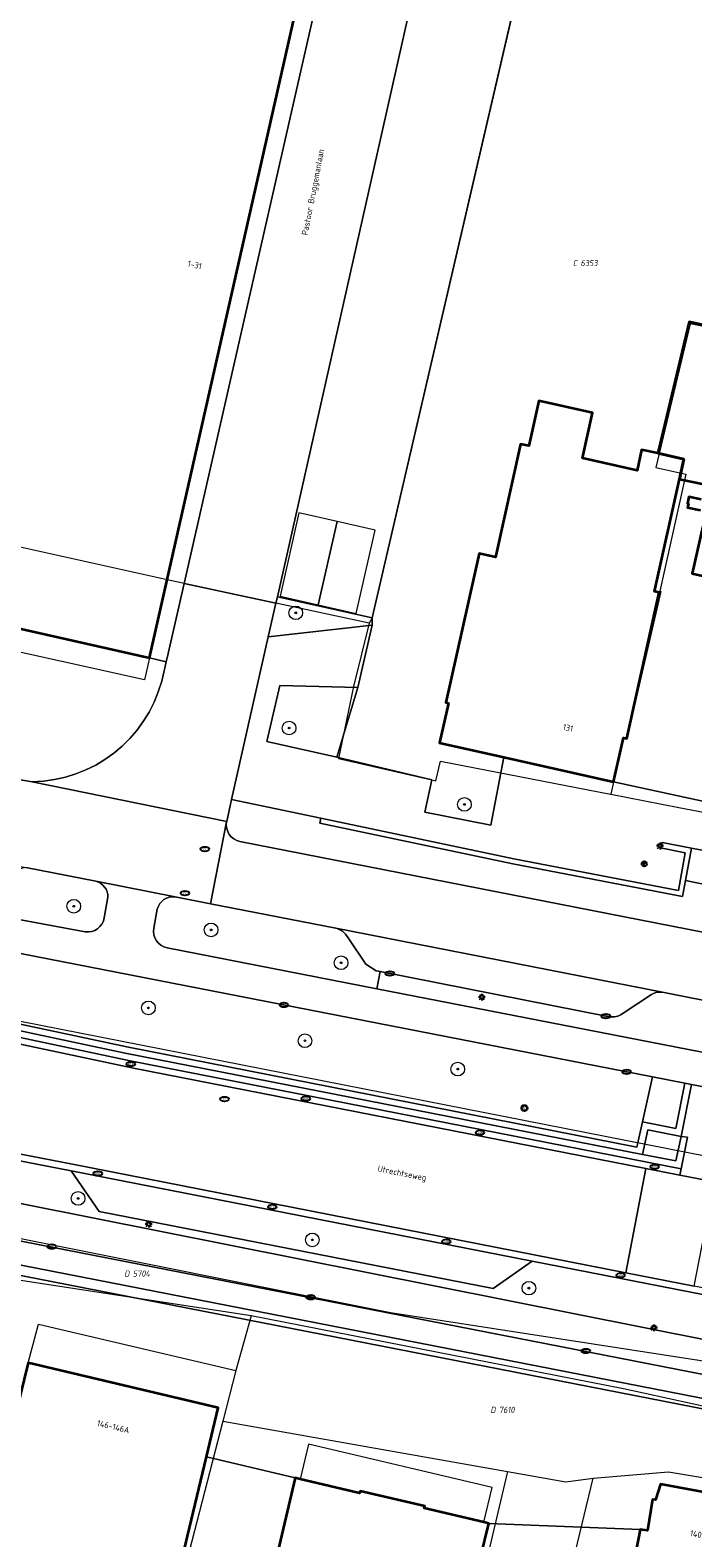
# Model space of a CAD drawing. Header units: metres. Extents: x 183765 to 187731, y 443805 to 446163.
# Tile 61 of 120: x 186348 to 186387, y 444394 to 444482. Entities that reach past the tile are written whole.
import ezdxf
from ezdxf.enums import TextEntityAlignment as Align

# ---------------------------------------------------------------- set-up
doc = ezdxf.new("R2010")
doc.units = ezdxf.units.M
doc.layers.get('0').update_dxf_attribs({"lineweight": 25})
for name, color, linetype, lineweight in [('B-WE-GR-BEPLANTING_CULTUUR_HEESTERS-GV', 90, 'Continuous', 18), ('B-WE-GR-BOOM-S', 253, 'Continuous', 25), ('B-WE-IE-MEUBILAIR-S', 7, 'Continuous', 25), ('B-WE-IE-TERREINAFSCHEIDING_KUNSTMATIG_MUUR-GV', 90, 'Continuous', 18), ('B-WE-OG-BEBOUWING-GV', 7, 'Continuous', 35), ('B-WE-OG-BEBOUWING-T18', 10, 'Continuous', 18), ('B-WE-OG-BEBOUWING_LUIFEL-GV', 7, 'Continuous', 18), ('B-WE-OG-BEBOUWING_OVERBOUWING-GV', 7, 'Continuous', 18), ('B-WE-OG-TERREIN_ERF-GV', 7, 'Continuous', 18), ('B-WE-OG-TOPOGRAFIE-T18', 10, 'Continuous', 18), ('B-WE-VH-GESLOTENVERHARDING_ASFALT-GV', 10, 'Continuous', 18), ('B-WE-VH-OPENVERHARDING_BETONELEMENT-GV', 90, 'Continuous', 18), ('B-WE-VH-OPENVERHARDING_BETONSTRAATSTEEN-GV', 90, 'Continuous', 18), ('B-WE-VH-OPENVERHARDING_STRAATBAKSTEEN-GV', 90, 'Continuous', 18), ('B-WE-VH-OPENVERHARDING_TEGEL-GV', 90, 'Continuous', 18)]:
    doc.layers.add(name, color=color, linetype=linetype, lineweight=lineweight)
doc.layers.add('B-WE-KG-GRENS_PERCEEL-G', color=7, linetype='Continuous', lineweight=13, true_color=0xa55252)
doc.layers.add('B-WE-KG-GRENS_PERCEEL-S', color=7, linetype='Continuous', lineweight=25, true_color=0xa55252)
doc.styles.add('NLCS-ISO', font='NLCS-ISO.ttf')
doc.styles.add('NLCS-ISO-M200-T18', font='NLCS-ISO.ttf', dxfattribs={"height": 0.36})

# ---------------------------------------------------------------- blocks, each defined once
blk = doc.blocks.new('SIE-MEUBILAIR_MAST_BOVENLEIDING-SO')
for radius in [0.875, 0.75]:
    blk.add_circle((0, 0), radius)
at = {"style": 'NLCS-ISO'}
blk.add_text('bl', height=0.75, dxfattribs=at).set_placement((0, 0.07), align=Align.MIDDLE_CENTER)
blk = doc.blocks.new('SIE-MEUBILAIR_PAAL_LICHTMAST-SO')
for points in [[(-0.62, 0), (-1, 0)], [(-0.71, 0.71), (-0.44, 0.44)], [(0, 1), (0, 0.62)], [(0.44, 0.44), (0.71, 0.71)], [(1, 0), (0.62, 0)], [(-0.71, -0.71), (-0.44, -0.44)], [(0, -0.62), (0, -1)], [(0.44, -0.44), (0.71, -0.71)]]:
    blk.add_lwpolyline(points)
blk.add_circle((0, 0), 0.5)
blk = doc.blocks.new('SIE-MEUBILAIR_PAAL_VLAGGENMAST-SO')
h = blk.add_hatch(color=256)
h.dxf.hatch_style = 1
h.paths.add_polyline_path([(-0.18, 0.5), (0.32, 0.25), (-0.18, 0)])
blk.add_line((-0.18, 0), (-0.18, -0.47))
blk.add_lwpolyline([(-0.18, 0.5), (0.32, 0.25), (-0.18, 0)], close=True)
blk.add_circle((0, 0), 0.75)
blk = doc.blocks.new('SIE-MEUBILAIR_PUT_KOLK-SO')
blk.add_ellipse((0, 0), major_axis=(1.25, 0), ratio=0.54)
at = {"style": 'NLCS-ISO'}
blk.add_text('klk', height=0.75, dxfattribs=at).set_placement((0.03, 0), align=Align.MIDDLE_CENTER)
blk = doc.blocks.new('SIE-MEUBILAIR_PUT_RIOOLPUT-SO')
blk.add_ellipse((0, 0), major_axis=(1.25, 0), ratio=0.54)
at = {"style": 'NLCS-ISO'}
blk.add_text('ri', height=0.75, dxfattribs=at).set_placement((-0.04, 0.07), align=Align.MIDDLE_CENTER)
blk = doc.blocks.new('SGR-BOOM_GBKN-SO')
at = {"linetype": 'ByBlock', "lineweight": 18}
h = blk.add_hatch(color=0, dxfattribs=at)
h.dxf.hatch_style = 1
edge = h.paths.add_edge_path()
edge.add_arc((0, 0), 0.25, 0, 360)
at = {"color": 0, "linetype": 'ByBlock', "lineweight": 18}
for radius in [2, 0.25]:
    blk.add_circle((0, 0), radius, dxfattribs=at)
at = {"color": 0, "linetype": 'ByBlock', "lineweight": 18, "style": 'NLCS-ISO'}
blk.add_attdef('SOORT', (2.5, 0), '', height=1.5, dxfattribs=at)
blk = doc.blocks.new('SKG-PERCEELNUMMER-SO')
at = {"style": 'NLCS-ISO', "oblique": 10, "flags": 1}
for tag, p in [('GEMEENTECODE', (0, 2.55)), ('PERCEELGROOTTE', (0, -2.45))]:
    blk.add_attdef(tag, text='', height=1.8, dxfattribs=at).set_placement(p, align=Align.MIDDLE_CENTER)
at = {"style": 'NLCS-ISO', "oblique": 10}
blk.add_attdef('SECTIE', text='', height=1.8, dxfattribs=at).set_placement((-0.5, 0), align=Align.MIDDLE_RIGHT)
blk.add_attdef('PERCEELNUMMER', text='', height=1.8, dxfattribs=at).set_placement((0.5, 0), align=Align.MIDDLE_LEFT)

msp = doc.modelspace()

# ---------------------------------------------------------------- linework, layer by layer
at = {"layer": 'B-WE-GR-BEPLANTING_CULTUUR_HEESTERS-GV', "flags": 128}
for points in [[(186367.977, 444447.448), (186362.431, 444448.696), (186362.342, 444448.315), (186361.88, 444446.343), (186367.977, 444447.026)], [(186367.149, 444443.362), (186362.567, 444443.496), (186361.811, 444440.213), (186365.92, 444439.281)]]:
    msp.add_lwpolyline(points, close=True, dxfattribs=at)
for points in [[(186351.779, 444432.009), (186347.664, 444432.806), (186347.09, 444432.685), (186345.267, 444431.505)], [(186344.83, 444431.371), (186344.631, 444430.258), (186351.156, 444429.045)], [(186352.275, 444429.855), (186352.485, 444431.08)], [(186355.385, 444430.377), (186355.171, 444429.252)], [(186365.85, 444429.253), (186358.508, 444430.688), (186356.44, 444431.092)], [(186337.224, 444429.189), (186333.032, 444429.19), (186332.551, 444426.775), (186353.596, 444422.289), (186383.511, 444416.417), (186383.838, 444417.905), (186384.418, 444420.546), (186343.336, 444428.558)], [(186355.961, 444428.102), (186368.263, 444425.706), (186368.461, 444426.711), (186368.221, 444426.758), (186367.619, 444427.153), (186366.57, 444428.689), (186366.419, 444428.897)]]:
    msp.add_lwpolyline(points, dxfattribs=at)
at = {"layer": 'B-WE-GR-BEPLANTING_CULTUUR_HEESTERS-GV'}
for points in [[(186352.485, 444431.08, 0.352862), (186351.779, 444432.009)], [(186356.44, 444431.092, 0.382876), (186355.385, 444430.377)], [(186351.156, 444429.045, 0.401665), (186352.275, 444429.855)], [(186355.171, 444429.252, 0.406227), (186355.961, 444428.102)], [(186366.419, 444428.897, 0.177528), (186365.85, 444429.253)]]:
    msp.add_lwpolyline(points, format="xyb", dxfattribs=at)
at = {"layer": 'B-WE-IE-TERREINAFSCHEIDING_KUNSTMATIG_MUUR-GV', "flags": 128}
msp.add_lwpolyline([(186364.97, 444435.704), (186364.908, 444435.41), (186376.238, 444433.029), (186386.188, 444431.119), (186386.358, 444432.054), (186386.704, 444433.95), (186384.988, 444434.281), (186384.898, 444433.971), (186386.348, 444433.671), (186385.947, 444431.471), (186376.297, 444433.323)], close=True, dxfattribs=at)
at = {"layer": 'B-WE-KG-GRENS_PERCEEL-G', "flags": 128}
for points in [[(186381.782, 444506.992), (186379.741, 444498.099), (186378.454, 444492.597), (186367.977, 444447.448)], [(186388.864, 444473.119), (186391.646, 444472.468), (186390.908, 444469.228), (186390.277, 444469.368), (186390.157, 444468.84), (186390.782, 444468.697), (186389.806, 444464.346), (186389.167, 444464.484), (186389.104, 444464.22), (186386.635, 444464.705), (186384.619, 444456.278), (186386.387, 444455.88), (186384.849, 444449.015)], [(186355.962, 444449.682), (186354.929, 444445.108), (186354.637, 444443.816), (186339.896, 444447.092), (186321.935, 444450.883), (186321.594, 444451.127), (186320.548, 444452.028), (186319.525, 444453), (186319.089, 444453.513), (186318.256, 444454.581), (186317.787, 444455.713), (186317.318, 444456.925), (186316.838, 444458.332)], [(186355.962, 444449.682), (186337.645, 444453.753), (186316.838, 444458.332)], [(186367.803, 444447.144), (186355.962, 444449.682)], [(186384.849, 444449.015), (186384.922, 444449.001), (186382.912, 444440.371), (186382.716, 444440.414), (186381.987, 444437.116)], [(186367.803, 444447.144), (186366.898, 444443.426)], [(186367.977, 444447.448), (186367.803, 444447.144)], [(186366.898, 444443.426), (186366.018, 444439.198)], [(186366.018, 444439.198), (186371.488, 444437.954)], [(186371.488, 444437.954), (186371.71, 444437.905), (186372.002, 444439.053), (186381.969, 444437.119)], [(186381.969, 444437.119), (186381.987, 444437.116)], [(186381.987, 444437.116), (186385.971, 444436.342), (186396.159, 444434.399)], [(186314.034, 444430.279), (186324.248, 444428.242), (186324.66, 444428.159), (186342.574, 444424.751), (186438.604, 444405.856)], [(186256.576, 444428.032), (186268.228, 444425.726), (186292.951, 444420.944), (186345.893, 444411.36), (186369.056, 444406.723), (186389.041, 444403.636), (186433.152, 444394.764), (186451.99, 444389.313), (186459.22, 444387.823)], [(186360.88, 444406.525), (186346.487, 444408.724), (186329.603, 444412.066), (186326.574, 444412.729)], [(186360.88, 444406.525), (186359.991, 444403.319)], [(186395.313, 444399.481), (186383.904, 444401.99), (186382.722, 444402.25), (186360.88, 444406.525)], [(186347.804, 444403.774), (186348.409, 444406.043), (186359.991, 444403.319)], [(186359.991, 444403.319), (186359.223, 444400.34)], [(186359.223, 444400.34), (186357.25, 444392.695), (186354.534, 444382.341), (186352.852, 444375.85), (186351.865, 444372.447)], [(186359.223, 444400.34), (186375.92, 444397.387)], [(186380.946, 444397.003), (186385.368, 444397.37), (186394.442, 444395.871), (186395.313, 444399.481)], [(186375.92, 444397.387), (186369.082, 444368.386)], [(186372.498, 444361.96), (186380.946, 444397.003)], [(186375.92, 444397.387), (186379.352, 444396.78), (186380.946, 444397.003)]]:
    msp.add_lwpolyline(points, dxfattribs=at)
at = {"layer": 'B-WE-OG-BEBOUWING-GV', "flags": 128}
for points in [[(186328.085, 444489.157), (186322.578, 444474.637), (186318.506, 444463.904), (186317.741, 444464.541), (186317.459, 444464.146), (186318.223, 444463.594), (186318.928, 444462.969), (186319.569, 444462.277), (186320.137, 444461.525), (186320.629, 444460.721), (186321.039, 444459.872), (186321.363, 444458.987), (186321.707, 444458.094), (186321.967, 444457.173), (186322.141, 444456.232), (186322.228, 444455.279), (186322.226, 444454.322), (186322.135, 444453.37), (186321.957, 444452.43), (186321.693, 444451.51), (186322.15, 444451.407), (186322.427, 444452.435), (186354.929, 444445.108), (186365.099, 444490.097)], [(186387.541, 444464.594), (186386.581, 444464.823), (186384.734, 444457.105), (186386.271, 444456.763), (186386.007, 444455.58), (186387.445, 444455.3)], [(186387.28, 444454.403), (186386.555, 444454.547), (186386.474, 444454.163), (186386.537, 444454.151), (186386.488, 444453.937), (186387.239, 444453.767)], [(186387.376, 444452.833), (186386.748, 444450.064), (186391.071, 444449.084)], [(186373.859, 444390.359), (186374.82, 444394.348), (186374.528, 444394.417), (186371.043, 444395.237), (186371.071, 444395.353), (186367.274, 444396.246), (186367.247, 444396.129), (186363.762, 444396.949), (186363.47, 444397.018), (186360.96, 444386.394)]]:
    msp.add_lwpolyline(points, dxfattribs=at)
for points in [[(186375.702, 444439.29), (186382.148, 444437.845), (186382.716, 444440.414), (186382.912, 444440.371), (186384.814, 444448.948), (186384.542, 444449.008), (186386.007, 444455.58), (186386.271, 444456.763), (186384.734, 444457.105), (186383.788, 444457.316), (186383.518, 444456.102), (186380.32, 444456.814), (186380.913, 444459.478), (186377.764, 444460.179), (186377.176, 444457.542), (186376.688, 444457.651), (186375.21, 444451.024), (186374.263, 444451.236), (186372.312, 444442.493), (186372.459, 444442.46), (186371.939, 444440.133)], [(186358.27, 444398.262), (186358.957, 444401.133), (186347.804, 444403.774), (186347.119, 444400.967), (186344.225, 444389.107), (186348.222, 444388.067), (186346.139, 444379.379), (186353.334, 444377.644), (186355.725, 444387.631)], [(186389.955, 444395.715), (186384.897, 444396.653), (186384.595, 444395.733), (186384.435, 444395.744), (186384.14, 444393.934), (186383.7, 444393.995), (186383.446, 444392.682), (186381.754, 444383.925), (186387.627, 444382.841)]]:
    msp.add_lwpolyline(points, close=True, dxfattribs=at)
at = {"layer": 'B-WE-OG-BEBOUWING_LUIFEL-GV', "flags": 128}
msp.add_lwpolyline([(186363.762, 444396.949), (186367.247, 444396.129), (186367.274, 444396.246), (186371.071, 444395.353), (186371.043, 444395.237), (186374.528, 444394.417), (186375.02, 444396.458), (186364.245, 444398.994)], close=True, dxfattribs=at)
at = {"layer": 'B-WE-OG-BEBOUWING_OVERBOUWING-GV', "flags": 128}
for points in [[(186365.925, 444453.113), (186363.694, 444453.618), (186362.586, 444448.72), (186364.817, 444448.215)], [(186365.925, 444453.113), (186364.817, 444448.215), (186367.048, 444447.711), (186368.156, 444452.608)]]:
    msp.add_lwpolyline(points, close=True, dxfattribs=at)
at = {"layer": 'B-WE-OG-TERREIN_ERF-GV', "flags": 128}
for points in [[(186380.596, 444501.827), (186367.977, 444447.448), (186367.977, 444447.026), (186367.149, 444443.362), (186365.92, 444439.281), (186371.488, 444437.954), (186371.078, 444436.054), (186374.938, 444435.294), (186375.702, 444439.29), (186371.939, 444440.133), (186372.459, 444442.46), (186372.312, 444442.493), (186374.263, 444451.236), (186375.21, 444451.024), (186376.688, 444457.651), (186377.176, 444457.542), (186377.764, 444460.179), (186380.913, 444459.478), (186380.32, 444456.814), (186383.518, 444456.102), (186383.788, 444457.316), (186384.734, 444457.105), (186386.581, 444464.823), (186387.541, 444464.594)], [(186387.445, 444455.3), (186386.007, 444455.58), (186384.542, 444449.008), (186384.814, 444448.948), (186382.912, 444440.371), (186382.716, 444440.414), (186382.148, 444437.845), (186409.009, 444432.016)], [(186387.239, 444453.767), (186386.488, 444453.937), (186386.537, 444454.151), (186386.474, 444454.163), (186386.555, 444454.547), (186387.28, 444454.403)], [(186391.071, 444449.084), (186386.748, 444450.064), (186387.376, 444452.833)], [(186383.446, 444392.682), (186383.7, 444393.995), (186374.82, 444394.348), (186373.859, 444390.359)]]:
    msp.add_lwpolyline(points, dxfattribs=at)
msp.add_lwpolyline([(186363.47, 444397.018), (186358.27, 444398.262), (186355.725, 444387.631), (186358.09, 444387.072), (186360.96, 444386.394)], close=True, dxfattribs=at)
at = {"layer": 'B-WE-VH-GESLOTENVERHARDING_ASFALT-GV'}
for points in [[(186351.779, 444432.009, -0.352862), (186352.485, 444431.08)], [(186355.385, 444430.377, -0.382876), (186356.44, 444431.092)], [(186352.275, 444429.855, -0.401665), (186351.156, 444429.045)], [(186355.961, 444428.102, -0.406227), (186355.171, 444429.252)]]:
    msp.add_lwpolyline(points, format="xyb", dxfattribs=at)
at = {"layer": 'B-WE-VH-GESLOTENVERHARDING_ASFALT-GV', "flags": 128}
for points in [[(186356.44, 444431.092), (186351.779, 444432.009)], [(186351.156, 444429.045), (186344.631, 444430.258), (186341.233, 444430.889)], [(186352.485, 444431.08), (186352.275, 444429.855)], [(186355.171, 444429.252), (186355.385, 444430.377)], [(186343.336, 444428.558), (186384.418, 444420.546), (186386.33, 444420.173), (186386.71, 444420.098), (186389.447, 444419.57), (186389.851, 444419.493), (186432.031, 444411.286), (186432.414, 444411.211), (186439.57, 444409.835), (186439.966, 444409.765), (186440.18, 444409.719), (186444.016, 444408.972), (186451.15, 444407.597)], [(186450.951, 444409.602), (186444.419, 444410.873), (186440.574, 444411.625), (186368.263, 444425.706), (186355.961, 444428.102)], [(186297.417, 444421.608), (186297.583, 444422.656), (186293.689, 444423.103), (186293.628, 444421.651), (186293.152, 444418.698), (186295.106, 444418.564), (186300.141, 444418.245), (186307.119, 444417.728), (186309.139, 444417.462), (186321.556, 444415.499), (186332.795, 444413.751), (186337.166, 444412.892), (186400.422, 444400.545), (186404.782, 444399.595), (186436.625, 444392.132), (186440.457, 444391.208), (186441.251, 444391.016)], [(186541.766, 444372.165), (186541.088, 444372.28), (186533.264, 444373.602), (186510.757, 444377.92), (186484.19, 444383.018), (186480.262, 444383.83), (186457.425, 444389.231), (186444.049, 444392.387), (186440.848, 444393.158), (186437.03, 444394.062), (186404.026, 444401.832), (186343.517, 444413.869), (186333.229, 444415.81), (186310.357, 444419.503), (186305.426, 444420.111), (186298.399, 444420.602)]]:
    msp.add_lwpolyline(points, dxfattribs=at)
at = {"layer": 'B-WE-VH-OPENVERHARDING_BETONELEMENT-GV', "flags": 128}
for points in [[(186393.722, 444432.596), (186386.704, 444433.95), (186386.358, 444432.054), (186393.382, 444430.616)], [(186324.466, 444427.69), (186318.567, 444428.832), (186316.881, 444429.19), (186303.659, 444431.713), (186303.586, 444431.328), (186324.467, 444427.3), (186353.996, 444421.043), (186384.035, 444415.163), (186386.028, 444414.774), (186386.101, 444415.151), (186353.786, 444421.485)], [(186332.094, 444426.483), (186318.654, 444429.216), (186318.567, 444428.832), (186324.466, 444427.69), (186353.786, 444421.485), (186386.101, 444415.151), (186386.476, 444416.994), (186386.103, 444417.049), (186385.791, 444415.604), (186383.837, 444415.99), (186353.503, 444421.934)], [(186386.71, 444420.098), (186386.33, 444420.173), (186385.796, 444417.516), (186383.838, 444417.905), (186383.511, 444416.417), (186353.596, 444422.289), (186332.551, 444426.775), (186333.032, 444429.19), (186332.656, 444429.186), (186332.094, 444426.483), (186353.503, 444421.934), (186383.837, 444415.99), (186384.145, 444417.436), (186386.103, 444417.049)]]:
    msp.add_lwpolyline(points, close=True, dxfattribs=at)
for points in [[(186343.053, 444416.433), (186350.327, 444415.021), (186377.375, 444409.72), (186387.468, 444407.763), (186413.425, 444402.627), (186415.276, 444402.284), (186417.717, 444401.597), (186431.365, 444396.326)], [(186431.24, 444396.804), (186418.074, 444401.892), (186415.482, 444402.633), (186386.875, 444408.255), (186382.853, 444409.05), (186350.404, 444415.413), (186343.128, 444416.826)]]:
    msp.add_lwpolyline(points, dxfattribs=at)
at = {"layer": 'B-WE-VH-OPENVERHARDING_BETONSTRAATSTEEN-GV', "flags": 128}
for points in [[(186337.766, 444511.532), (186337.521, 444510.453), (186334.075, 444511.418), (186332.173, 444506.487), (186353.494, 444501.58), (186362.718, 444499.522), (186366.869, 444493.042), (186356.959, 444449.468), (186362.342, 444448.315), (186362.431, 444448.696), (186374.699, 444503.198)], [(186380.596, 444501.827), (186374.699, 444503.198), (186362.431, 444448.696), (186367.977, 444447.448)], [(186350.327, 444415.021), (186351.966, 444412.635), (186375.073, 444408.123), (186377.375, 444409.72)], [(186388.056, 444414.377), (186386.028, 444414.774), (186384.035, 444415.163), (186382.853, 444409.05), (186386.875, 444408.255)]]:
    msp.add_lwpolyline(points, close=True, dxfattribs=at)
for points in [[(186361.88, 444446.343), (186362.342, 444448.315), (186356.959, 444449.468), (186356.028, 444445.373), (186355.91, 444444.875), (186355.641, 444443.742)], [(186348.045, 444437.842), (186359.452, 444435.517), (186359.743, 444436.813), (186361.88, 444446.343)], [(186385.019, 444425.499), (186365.85, 444429.253)], [(186366.419, 444428.897), (186366.57, 444428.689), (186367.619, 444427.153), (186368.221, 444426.758), (186368.461, 444426.711), (186381.908, 444424.061)], [(186382.651, 444424.225), (186384.372, 444425.376)], [(186432.095, 444391.175), (186405.541, 444397.376), (186399.06, 444398.78), (186330.967, 444412.092)], [(186347.804, 444403.774), (186358.957, 444401.133), (186358.27, 444398.262), (186363.47, 444397.018), (186363.762, 444396.949), (186367.247, 444396.129), (186367.274, 444396.246), (186371.071, 444395.353), (186371.043, 444395.237), (186374.528, 444394.417), (186374.82, 444394.348), (186383.7, 444393.995), (186384.14, 444393.934), (186384.435, 444395.744), (186384.595, 444395.733), (186384.897, 444396.653), (186389.955, 444395.715), (186395.013, 444394.778), (186395.051, 444393.858), (186395.261, 444393.777), (186401.178, 444392.812)]]:
    msp.add_lwpolyline(points, dxfattribs=at)
at = {"layer": 'B-WE-VH-OPENVERHARDING_BETONSTRAATSTEEN-GV'}
for points in [[(186355.641, 444443.742, -0.335356), (186348.045, 444437.842)], [(186365.85, 444429.253, -0.177528), (186366.419, 444428.897)], [(186384.372, 444425.376, -0.182132), (186385.019, 444425.499)], [(186381.908, 444424.061, 0.180979), (186382.651, 444424.225)]]:
    msp.add_lwpolyline(points, format="xyb", dxfattribs=at)
at = {"layer": 'B-WE-VH-OPENVERHARDING_STRAATBAKSTEEN-GV', "flags": 128}
for points in [[(186348.045, 444437.842), (186346.219, 444438.155), (186320.931, 444443.023), (186315.301, 444444.127)], [(186306.323, 444440.682), (186318.425, 444438.361), (186325.479, 444437.008), (186327.359, 444436.647), (186327.436, 444436.633), (186327.865, 444436.55), (186327.946, 444436.432), (186347.664, 444432.806), (186351.779, 444432.009), (186356.44, 444431.092), (186358.508, 444430.688), (186359.447, 444435.492), (186359.452, 444435.517), (186348.045, 444437.842)], [(186359.447, 444435.492), (186358.508, 444430.688), (186365.85, 444429.253), (186385.019, 444425.499), (186392.78, 444423.955), (186436.696, 444415.424), (186437.733, 444415.239), (186441.004, 444414.604), (186444.991, 444413.835), (186451.469, 444412.581), (186451.65, 444412.545), (186457.227, 444411.458), (186457.38, 444411.428), (186469.204, 444409.085)], [(186399.649, 444426.616), (186360.229, 444434.337)], [(186229.008, 444431.103), (186254.788, 444424.743), (186266.622, 444422.462), (186278.476, 444420.125), (186278.615, 444420.649), (186276.841, 444421.045), (186276.984, 444421.601), (186281.087, 444420.751), (186280.987, 444420.163), (186279.198, 444420.524), (186279.095, 444420.003), (186290.823, 444417.691), (186300.505, 444417.441), (186308.929, 444417.016), (186331.083, 444412.68), (186401.81, 444398.855), (186432.811, 444391.649)], [(186436.625, 444392.132), (186404.782, 444399.595), (186400.422, 444400.545), (186337.166, 444412.892), (186332.795, 444413.751), (186321.556, 444415.499), (186309.139, 444417.462), (186307.119, 444417.728), (186300.141, 444418.245), (186295.106, 444418.564), (186293.152, 444418.698), (186290.752, 444419.102), (186255.033, 444426.15), (186234.754, 444431.078)], [(186381.908, 444424.061), (186368.461, 444426.711), (186368.263, 444425.706), (186440.574, 444411.625), (186440.714, 444412.421), (186442.335, 444412.113), (186442.408, 444412.48), (186438.547, 444413.231), (186438.751, 444414.218), (186437.594, 444414.446), (186437.733, 444415.239), (186436.696, 444415.424)], [(186384.372, 444425.376), (186382.651, 444424.225)], [(186394.373, 444421.944), (186393.215, 444423.647), (186392.78, 444423.955), (186385.019, 444425.499)], [(186298.399, 444420.602), (186305.426, 444420.111), (186310.357, 444419.503), (186333.229, 444415.81), (186343.517, 444413.869), (186404.026, 444401.832), (186437.03, 444394.062), (186437.172, 444394.793), (186436.189, 444394.969)], [(186400.693, 444403.077), (186389.077, 444405.379), (186387.468, 444407.763), (186377.375, 444409.72), (186375.073, 444408.123), (186351.966, 444412.635), (186350.327, 444415.021), (186343.053, 444416.433), (186341.137, 444414.755), (186337.081, 444415.529), (186335.944, 444417.783)]]:
    msp.add_lwpolyline(points, dxfattribs=at)
at = {"layer": 'B-WE-VH-OPENVERHARDING_STRAATBAKSTEEN-GV'}
for points in [[(186360.229, 444434.337, -0.408406), (186359.447, 444435.492)], [(186385.019, 444425.499, 0.182132), (186384.372, 444425.376)], [(186382.651, 444424.225, -0.180979), (186381.908, 444424.061)]]:
    msp.add_lwpolyline(points, format="xyb", dxfattribs=at)
at = {"layer": 'B-WE-VH-OPENVERHARDING_STRAATBAKSTEEN-GV', "flags": 128}
for points in [[(186353.996, 444421.043), (186324.467, 444427.3), (186303.586, 444431.328), (186297.986, 444432.408), (186296.382, 444423.197), (186297.628, 444423.054), (186313.503, 444421.301), (186328.24, 444419.652), (186336.018, 444418.176), (186343.128, 444416.826), (186350.404, 444415.413), (186382.853, 444409.05), (186384.035, 444415.163)], [(186383.838, 444417.905), (186385.796, 444417.516), (186386.33, 444420.173), (186384.418, 444420.546)], [(186389.447, 444419.57), (186386.71, 444420.098), (186386.103, 444417.049), (186386.476, 444416.994), (186386.101, 444415.151), (186386.028, 444414.774), (186388.056, 444414.377), (186388.118, 444414.776), (186388.465, 444416.615), (186388.854, 444416.541)], [(186386.103, 444417.049), (186384.145, 444417.436), (186383.837, 444415.99), (186385.791, 444415.604)]]:
    msp.add_lwpolyline(points, close=True, dxfattribs=at)
at = {"layer": 'B-WE-VH-OPENVERHARDING_TEGEL-GV', "flags": 128}
for points in [[(186365.099, 444490.097), (186354.929, 444445.108), (186355.91, 444444.875), (186356.028, 444445.373), (186356.959, 444449.468), (186366.869, 444493.042)], [(186355.641, 444443.742), (186355.91, 444444.875), (186354.929, 444445.108), (186322.427, 444452.435)], [(186409.009, 444432.016), (186382.148, 444437.845), (186375.702, 444439.29), (186374.938, 444435.294), (186371.078, 444436.054), (186371.488, 444437.954), (186365.92, 444439.281), (186361.811, 444440.213), (186362.567, 444443.496), (186367.149, 444443.362), (186367.977, 444447.026), (186361.88, 444446.343), (186359.743, 444436.813), (186364.97, 444435.704), (186376.297, 444433.323), (186385.947, 444431.471), (186386.348, 444433.671), (186384.898, 444433.971), (186384.988, 444434.281), (186386.704, 444433.95), (186393.722, 444432.596)], [(186346.219, 444438.155), (186348.045, 444437.842)], [(186437.422, 444419.317), (186441.961, 444418.457), (186442.562, 444421.465), (186442.408, 444421.57), (186438.562, 444422.318), (186400.719, 444429.745), (186400.449, 444428.267), (186393.212, 444429.63), (186393.382, 444430.616), (186386.358, 444432.054), (186386.188, 444431.119), (186376.238, 444433.029), (186364.908, 444435.41), (186364.97, 444435.704), (186359.743, 444436.813), (186359.452, 444435.517), (186359.447, 444435.492)], [(186360.229, 444434.337), (186399.649, 444426.616)], [(186432.811, 444391.649), (186401.81, 444398.855), (186331.083, 444412.68), (186308.929, 444417.016), (186300.505, 444417.441), (186290.823, 444417.691), (186290.756, 444417.093), (186299.747, 444416.861), (186300.482, 444416.842), (186308.856, 444416.419), (186330.967, 444412.092), (186399.06, 444398.78), (186405.541, 444397.376), (186432.095, 444391.175)]]:
    msp.add_lwpolyline(points, dxfattribs=at)
at = {"layer": 'B-WE-VH-OPENVERHARDING_TEGEL-GV'}
for points in [[(186348.045, 444437.842, 0.335356), (186355.641, 444443.742)], [(186359.447, 444435.492, 0.408406), (186360.229, 444434.337)]]:
    msp.add_lwpolyline(points, format="xyb", dxfattribs=at)

# ---------------------------------------------------------------- block references
at = {"layer": 'B-WE-GR-BOOM-S', "xscale": 0.2, "yscale": 0.2, "zscale": 0.2}
for p in [(186363.503, 444447.75), (186363.114, 444440.995), (186373.397, 444436.514), (186350.487, 444430.542), (186358.541, 444429.154), (186366.162, 444427.226), (186354.861, 444424.582), (186364.045, 444422.657), (186373.005, 444420.991), (186350.738, 444413.406), (186364.476, 444410.978), (186377.178, 444408.145)]:
    msp.add_blockref('SGR-BOOM_GBKN-SO', p, dxfattribs=at)
at = {"layer": 'B-WE-IE-MEUBILAIR-S', "xscale": 0.2, "yscale": 0.2, "zscale": 0.2}
for name, p in [('SIE-MEUBILAIR_PUT_RIOOLPUT-SO', (186358.176, 444433.896)), ('SIE-MEUBILAIR_PAAL_LICHTMAST-SO', (186384.869, 444434.079)), ('SIE-MEUBILAIR_PAAL_VLAGGENMAST-SO', (186383.945, 444433.029)), ('SIE-MEUBILAIR_PUT_RIOOLPUT-SO', (186357.007, 444431.312)), ('SIE-MEUBILAIR_PUT_KOLK-SO', (186369.02, 444426.6)), ('SIE-MEUBILAIR_PAAL_LICHTMAST-SO', (186374.418, 444425.214)), ('SIE-MEUBILAIR_PUT_KOLK-SO', (186362.812, 444424.754)), ('SIE-MEUBILAIR_PUT_KOLK-SO', (186381.684, 444424.097)), ('SIE-MEUBILAIR_PUT_KOLK-SO', (186353.836, 444421.293)), ('SIE-MEUBILAIR_PUT_KOLK-SO', (186382.915, 444420.833)), ('SIE-MEUBILAIR_PUT_RIOOLPUT-SO', (186359.329, 444419.234)), ('SIE-MEUBILAIR_PUT_KOLK-SO', (186364.092, 444419.264)), ('SIE-MEUBILAIR_MAST_BOVENLEIDING-SO', (186376.913, 444418.707)), ('SIE-MEUBILAIR_PUT_KOLK-SO', (186374.313, 444417.267)), ('SIE-MEUBILAIR_PUT_KOLK-SO', (186384.555, 444415.268)), ('SIE-MEUBILAIR_PUT_KOLK-SO', (186351.892, 444414.867)), ('SIE-MEUBILAIR_PUT_KOLK-SO', (186362.13, 444412.909)), ('SIE-MEUBILAIR_PAAL_LICHTMAST-SO', (186354.881, 444411.9)), ('SIE-MEUBILAIR_PUT_KOLK-SO', (186372.337, 444410.875)), ('SIE-MEUBILAIR_PUT_KOLK-SO', (186349.194, 444410.584)), ('SIE-MEUBILAIR_PUT_KOLK-SO', (186382.563, 444408.901)), ('SIE-MEUBILAIR_PUT_KOLK-SO', (186364.38, 444407.611)), ('SIE-MEUBILAIR_PAAL_LICHTMAST-SO', (186384.512, 444405.823)), ('SIE-MEUBILAIR_PUT_KOLK-SO', (186380.518, 444404.46))]:
    msp.add_blockref(name, p, dxfattribs=at)
at = {"layer": 'B-WE-KG-GRENS_PERCEEL-S', "xscale": 0.2, "yscale": 0.2, "zscale": 0.2}
for p, values in [((186380.107, 444468.264), {'PERCEELNUMMER': '6353', 'SECTIE': 'C'}), ((186353.853, 444408.998), {'PERCEELNUMMER': '5704', 'SECTIE': 'D'}), ((186375.324, 444401.009), {'PERCEELNUMMER': '7610', 'SECTIE': 'D'})]:
    msp.add_blockref('SKG-PERCEELNUMMER-SO', p, dxfattribs=at).add_auto_attribs(values)

# ---------------------------------------------------------------- texts
at = {"layer": 'B-WE-OG-BEBOUWING-T18', "style": 'NLCS-ISO-M200-T18'}
for s, rotation, p in [('1-31', 347.3, (186357.576, 444468.154)), ('131', 347.4, (186379.471, 444441.007)), ('146-146A', 346.7, (186352.804, 444400.021)), ('140', 349.5, (186386.971, 444393.726))]:
    msp.add_text(s, height=0.36, rotation=rotation, dxfattribs=at).set_placement(p, align=Align.MIDDLE)
at = {"layer": 'B-WE-OG-TOPOGRAFIE-T18', "style": 'NLCS-ISO-M200-T18'}
for s, rotation, p in [('Pastoor Bruggemanlaan', 79, (186364.564, 444472.411)), ('Utrechtseweg', 348.7, (186369.728, 444414.836))]:
    msp.add_text(s, height=0.36, rotation=rotation, dxfattribs=at).set_placement(p, align=Align.MIDDLE)

doc.saveas('drawing.dxf')
